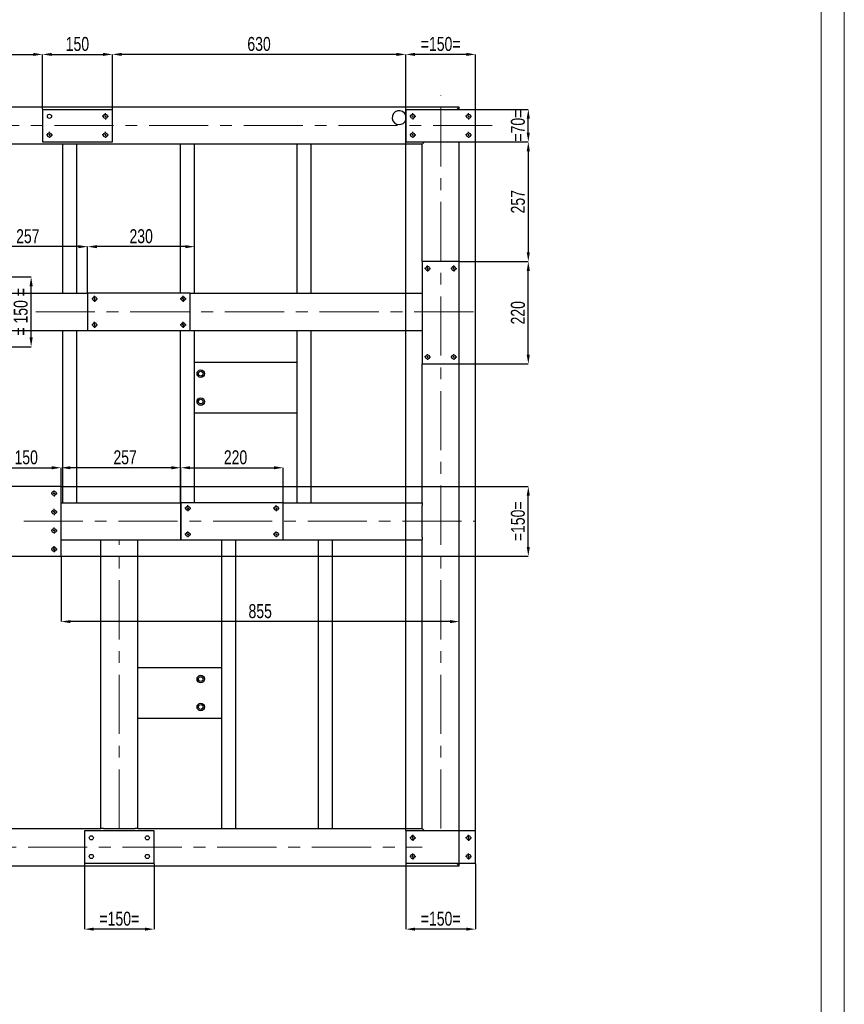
# Model space of a CAD drawing. Header units: millimetres. Extents: x 0 to 841, y 0 to 594.
# Tile 23 of 23: x 664 to 841, y 228 to 440. Entities that reach past the tile are written whole.
import ezdxf

# ---------------------------------------------------------------- set-up
doc = ezdxf.new("R2010")
doc.units = ezdxf.units.MM
doc.header["$PDSIZE"] = -1
doc.linetypes.add('CENTERX2', pattern=[20.32, 12.7, -2.54, 2.54, -2.54])
doc.layers.add('COTES', color=1, linetype='Continuous')
doc.layers.add('TRAIT-MIXTES', color=3, linetype='CENTERX2')
doc.layers.add('TRAIT-FORT', color=4, linetype='Continuous', lineweight=25)
doc.styles.add('SLDTEXTSTYLE0', font='TXT', dxfattribs={"width": 0.75})
doc.dimstyles.new('SLDDIMSTYLE2', dxfattribs={"dimtxt": 3, "dimasz": 2, "dimexe": 0, "dimexo": 0.0625, "dimgap": 0.75, "dimtad": 1, "dimdec": 0, "dimlfac": 10, "dimrnd": 1e-09, "dimzin": 12, "dimdsep": 46, "dimtxsty": 'SLDTEXTSTYLE0', "dimsah": 1, "dimcen": 0.09, "dimadec": 0, "dimazin": 3, "dimtfac": 1, "dimtdec": 0, "dimtofl": 0, "dimtmove": 0, "dimatfit": 3, "dimfxl": 1, "dimfrac": 2, "dimtolj": 1, "dimtzin": 12, "dimarcsym": 0})
doc.dimstyles.new('SLDDIMSTYLE3', dxfattribs={"dimtxt": 3, "dimasz": 2, "dimexe": 0, "dimexo": 0.0625, "dimgap": 0.75, "dimtad": 1, "dimdec": 0, "dimlfac": 10, "dimrnd": 1e-09, "dimzin": 12, "dimdsep": 46, "dimtxsty": 'SLDTEXTSTYLE0', "dimsah": 1, "dimcen": 0.09, "dimadec": 0, "dimazin": 3, "dimtfac": 1, "dimtdec": 0, "dimtmove": 0, "dimatfit": 0, "dimfxl": 1, "dimfrac": 2, "dimtolj": 1, "dimtzin": 12, "dimarcsym": 0})

# ---------------------------------------------------------------- blocks, each defined once
blk = doc.blocks.new('_D_43')
at = {"layer": 'COTES', "color": 0, "lineweight": -2, "transparency": 16777216}
for p, q in [((746.83, 265.78), (746.83, 432.52)), ((759.83, 432.52), (748.83, 432.52)), ((761.83, 265.78), (761.83, 432.52))]:
    blk.add_line(p, q, dxfattribs=at)
at = {"layer": 'COTES', "color": 0, "transparency": 16777216}
for points in [[(748.83, 432.86), (748.83, 432.19), (746.83, 432.52)], [(759.83, 432.86), (759.83, 432.19), (761.83, 432.52)]]:
    blk.add_solid(points, dxfattribs=at)
at = {"layer": 'Defpoints', "color": 0, "transparency": 16777216}
for p in [(746.83, 432.52), (746.83, 265.72), (761.83, 265.72)]:
    blk.add_point(p, dxfattribs=at)
at = {"layer": 'COTES', "color": 0, "transparency": 16777216, "insert": (754.33, 436.27), "char_height": 3, "attachment_point": 2, "style": 'SLDTEXTSTYLE0'}
blk.add_mtext('\\A1;=150=', dxfattribs=at)
blk = doc.blocks.new('_D_45')
at = {"layer": 'COTES', "color": 0, "lineweight": -2, "transparency": 16777216}
for p, q in [((746.83, 258.66), (746.83, 244.6)), ((761.83, 258.66), (761.83, 244.6)), ((759.83, 244.6), (748.83, 244.6))]:
    blk.add_line(p, q, dxfattribs=at)
at = {"layer": 'COTES', "color": 0, "transparency": 16777216}
for points in [[(748.83, 244.93), (748.83, 244.27), (746.83, 244.6)], [(759.83, 244.93), (759.83, 244.27), (761.83, 244.6)]]:
    blk.add_solid(points, dxfattribs=at)
at = {"layer": 'Defpoints', "color": 0, "transparency": 16777216}
for p in [(746.83, 258.72), (761.83, 258.72), (746.83, 244.6)]:
    blk.add_point(p, dxfattribs=at)
at = {"layer": 'COTES', "color": 0, "transparency": 16777216, "insert": (754.33, 248.35), "char_height": 3, "attachment_point": 2, "style": 'SLDTEXTSTYLE0'}
blk.add_mtext('\\A1;=150=', dxfattribs=at)
blk = doc.blocks.new('_D_46')
at = {"layer": 'COTES', "color": 0, "lineweight": -2, "transparency": 16777216}
for p, q in [((668.83, 420.78), (668.83, 432.52)), ((670.83, 432.52), (681.83, 432.52)), ((683.83, 420.78), (683.83, 432.52))]:
    blk.add_line(p, q, dxfattribs=at)
at = {"layer": 'COTES', "color": 0, "transparency": 16777216}
for points in [[(670.83, 432.86), (670.83, 432.19), (668.83, 432.52)], [(681.83, 432.86), (681.83, 432.19), (683.83, 432.52)]]:
    blk.add_solid(points, dxfattribs=at)
at = {"layer": 'Defpoints', "color": 0, "transparency": 16777216}
for p in [(683.83, 432.52), (668.83, 420.72), (683.83, 420.72)]:
    blk.add_point(p, dxfattribs=at)
at = {"layer": 'COTES', "color": 0, "transparency": 16777216, "insert": (676.33, 436.27), "char_height": 3, "attachment_point": 2, "style": 'SLDTEXTSTYLE0'}
blk.add_mtext('\\A1;150', dxfattribs=at)
blk = doc.blocks.new('_D_48')
at = {"layer": 'COTES', "color": 0, "lineweight": -2, "transparency": 16777216}
for p, q in [((698.53, 328.28), (698.53, 343.72)), ((700.53, 343.72), (718.53, 343.72)), ((720.53, 328.28), (720.53, 343.72))]:
    blk.add_line(p, q, dxfattribs=at)
at = {"layer": 'COTES', "color": 0, "transparency": 16777216}
for points in [[(700.53, 344.06), (700.53, 343.39), (698.53, 343.72)], [(718.53, 344.06), (718.53, 343.39), (720.53, 343.72)]]:
    blk.add_solid(points, dxfattribs=at)
at = {"layer": 'Defpoints', "color": 0, "transparency": 16777216}
for p in [(720.53, 343.72), (698.53, 328.22), (720.53, 328.22)]:
    blk.add_point(p, dxfattribs=at)
at = {"layer": 'COTES', "color": 0, "transparency": 16777216, "insert": (710.28, 347.47), "char_height": 3, "attachment_point": 2, "style": 'SLDTEXTSTYLE0'}
blk.add_mtext('\\A1;220', dxfattribs=at)
blk = doc.blocks.new('_D_49')
at = {"layer": 'COTES', "color": 0, "lineweight": -2, "transparency": 16777216}
for p, q in [((672.83, 339.78), (672.83, 343.72)), ((696.53, 343.72), (674.83, 343.72)), ((698.53, 336.28), (698.53, 343.72))]:
    blk.add_line(p, q, dxfattribs=at)
at = {"layer": 'COTES', "color": 0, "transparency": 16777216}
for points in [[(674.83, 344.06), (674.83, 343.39), (672.83, 343.72)], [(696.53, 344.06), (696.53, 343.39), (698.53, 343.72)]]:
    blk.add_solid(points, dxfattribs=at)
at = {"layer": 'Defpoints', "color": 0, "transparency": 16777216}
for p in [(672.83, 343.72), (672.83, 339.72), (698.53, 336.22)]:
    blk.add_point(p, dxfattribs=at)
at = {"layer": 'COTES', "color": 0, "transparency": 16777216, "insert": (686.57, 347.47), "char_height": 3, "attachment_point": 2, "style": 'SLDTEXTSTYLE0'}
blk.add_mtext('\\A1;257', dxfattribs=at)
blk = doc.blocks.new('_D_51')
at = {"layer": 'COTES', "color": 0, "lineweight": -2, "transparency": 16777216}
for p, q in [((678.53, 381.28), (678.53, 391.22)), ((699.5, 391.22), (680.53, 391.22)), ((701.5, 381.28), (701.5, 391.22))]:
    blk.add_line(p, q, dxfattribs=at)
at = {"layer": 'COTES', "color": 0, "transparency": 16777216}
for points in [[(680.53, 391.55), (680.53, 390.88), (678.53, 391.22)], [(699.5, 391.55), (699.5, 390.88), (701.5, 391.22)]]:
    blk.add_solid(points, dxfattribs=at)
at = {"layer": 'Defpoints', "color": 0, "transparency": 16777216}
for p in [(678.53, 391.22), (678.53, 381.22), (701.5, 381.22)]:
    blk.add_point(p, dxfattribs=at)
at = {"layer": 'COTES', "color": 0, "transparency": 16777216, "insert": (690.02, 394.97), "char_height": 3, "attachment_point": 2, "style": 'SLDTEXTSTYLE0'}
blk.add_mtext('\\A1;230', dxfattribs=at)
blk = doc.blocks.new('_D_54')
at = {"layer": 'COTES', "color": 0, "lineweight": -2, "transparency": 16777216}
for p, q in [((652.83, 384.78), (652.83, 391.22)), ((676.53, 391.22), (654.83, 391.22)), ((678.53, 381.28), (678.53, 391.22))]:
    blk.add_line(p, q, dxfattribs=at)
at = {"layer": 'COTES', "color": 0, "transparency": 16777216}
for points in [[(654.83, 391.55), (654.83, 390.88), (652.83, 391.22)], [(676.53, 391.55), (676.53, 390.88), (678.53, 391.22)]]:
    blk.add_solid(points, dxfattribs=at)
at = {"layer": 'Defpoints', "color": 0, "transparency": 16777216}
for p in [(652.83, 391.22), (652.83, 384.72), (678.53, 381.22)]:
    blk.add_point(p, dxfattribs=at)
at = {"layer": 'COTES', "color": 0, "transparency": 16777216, "insert": (665.68, 394.97), "char_height": 3, "attachment_point": 2, "style": 'SLDTEXTSTYLE0'}
blk.add_mtext('\\A1;257', dxfattribs=at)
blk = doc.blocks.new('_D_58')
at = {"layer": 'COTES', "color": 0, "lineweight": -2, "transparency": 16777216}
for p, q in [((672.89, 339.72), (773.15, 339.72)), ((773.15, 326.72), (773.15, 337.72)), ((672.89, 324.72), (773.15, 324.72))]:
    blk.add_line(p, q, dxfattribs=at)
at = {"layer": 'COTES', "color": 0, "transparency": 16777216}
for points in [[(772.81, 337.72), (773.48, 337.72), (773.15, 339.72)], [(772.81, 326.72), (773.48, 326.72), (773.15, 324.72)]]:
    blk.add_solid(points, dxfattribs=at)
at = {"layer": 'Defpoints', "color": 0, "transparency": 16777216}
for p in [(672.83, 339.72), (773.15, 339.72), (672.83, 324.72)]:
    blk.add_point(p, dxfattribs=at)
at = {"layer": 'COTES', "color": 0, "transparency": 16777216, "insert": (769.4, 332.22), "char_height": 3, "attachment_point": 2, "rotation": 90, "style": 'SLDTEXTSTYLE0'}
blk.add_mtext('\\A1;=150=', dxfattribs=at)
blk = doc.blocks.new('_D_59')
at = {"layer": 'COTES', "color": 0, "lineweight": -2, "transparency": 16777216}
for p, q in [((761.89, 413.72), (773.15, 413.72)), ((773.15, 411.72), (773.15, 390.02)), ((758.39, 388.02), (773.15, 388.02))]:
    blk.add_line(p, q, dxfattribs=at)
at = {"layer": 'COTES', "color": 0, "transparency": 16777216}
for points in [[(772.81, 411.72), (773.48, 411.72), (773.15, 413.72)], [(772.81, 390.02), (773.48, 390.02), (773.15, 388.02)]]:
    blk.add_solid(points, dxfattribs=at)
at = {"layer": 'Defpoints', "color": 0, "transparency": 16777216}
for p in [(761.83, 413.72), (758.33, 388.02), (773.15, 388.02)]:
    blk.add_point(p, dxfattribs=at)
at = {"layer": 'COTES', "color": 0, "transparency": 16777216, "insert": (769.4, 400.87), "char_height": 3, "attachment_point": 2, "rotation": 90, "style": 'SLDTEXTSTYLE0'}
blk.add_mtext('\\A1;257', dxfattribs=at)
blk = doc.blocks.new('_D_60')
at = {"layer": 'COTES', "color": 0, "lineweight": -2, "transparency": 16777216}
for p, q in [((758.39, 388.02), (773.15, 388.02)), ((773.15, 368.02), (773.15, 386.02)), ((758.39, 366.02), (773.15, 366.02))]:
    blk.add_line(p, q, dxfattribs=at)
at = {"layer": 'COTES', "color": 0, "transparency": 16777216}
for points in [[(772.81, 386.02), (773.48, 386.02), (773.15, 388.02)], [(772.81, 368.02), (773.48, 368.02), (773.15, 366.02)]]:
    blk.add_solid(points, dxfattribs=at)
at = {"layer": 'Defpoints', "color": 0, "transparency": 16777216}
for p in [(758.33, 388.02), (773.15, 388.02), (758.33, 366.02)]:
    blk.add_point(p, dxfattribs=at)
at = {"layer": 'COTES', "color": 0, "transparency": 16777216, "insert": (769.4, 377.02), "char_height": 3, "attachment_point": 2, "rotation": 90, "style": 'SLDTEXTSTYLE0'}
blk.add_mtext('\\A1;220', dxfattribs=at)
blk = doc.blocks.new('_D_61')
at = {"layer": 'COTES', "color": 0, "lineweight": -2, "transparency": 16777216}
for p, q in [((761.89, 420.72), (773.15, 420.72)), ((773.15, 415.72), (773.15, 418.72)), ((761.89, 413.72), (773.15, 413.72))]:
    blk.add_line(p, q, dxfattribs=at)
at = {"layer": 'COTES', "color": 0, "transparency": 16777216}
for points in [[(772.81, 418.72), (773.48, 418.72), (773.15, 420.72)], [(772.81, 415.72), (773.48, 415.72), (773.15, 413.72)]]:
    blk.add_solid(points, dxfattribs=at)
at = {"layer": 'Defpoints', "color": 0, "transparency": 16777216}
for p in [(761.83, 420.72), (773.15, 420.72), (761.83, 413.72)]:
    blk.add_point(p, dxfattribs=at)
at = {"layer": 'COTES', "color": 0, "transparency": 16777216, "insert": (769.4, 417.22), "char_height": 3, "attachment_point": 2, "rotation": 90, "style": 'SLDTEXTSTYLE0'}
blk.add_mtext('\\A1;=70=', dxfattribs=at)
blk = doc.blocks.new('_D_68')
at = {"layer": 'COTES', "color": 0, "lineweight": -2, "transparency": 16777216}
for p, q in [((683.83, 420.78), (683.83, 432.52)), ((744.83, 432.52), (685.83, 432.52)), ((746.83, 420.78), (746.83, 432.52))]:
    blk.add_line(p, q, dxfattribs=at)
at = {"layer": 'COTES', "color": 0, "transparency": 16777216}
for points in [[(685.83, 432.86), (685.83, 432.19), (683.83, 432.52)], [(744.83, 432.86), (744.83, 432.19), (746.83, 432.52)]]:
    blk.add_solid(points, dxfattribs=at)
at = {"layer": 'Defpoints', "color": 0, "transparency": 16777216}
for p in [(683.83, 432.52), (683.83, 420.72), (746.83, 420.72)]:
    blk.add_point(p, dxfattribs=at)
at = {"layer": 'COTES', "color": 0, "transparency": 16777216, "insert": (715.33, 436.27), "char_height": 3, "attachment_point": 2, "style": 'SLDTEXTSTYLE0'}
blk.add_mtext('\\A1;630', dxfattribs=at)
blk = doc.blocks.new('_D_69')
at = {"layer": 'COTES', "color": 0, "lineweight": -2, "transparency": 16777216}
for p, q in [((620.83, 420.78), (620.83, 432.52)), ((622.83, 432.52), (666.83, 432.52)), ((668.83, 420.78), (668.83, 432.52))]:
    blk.add_line(p, q, dxfattribs=at)
at = {"layer": 'COTES', "color": 0, "transparency": 16777216}
for points in [[(622.83, 432.86), (622.83, 432.19), (620.83, 432.52)], [(666.83, 432.86), (666.83, 432.19), (668.83, 432.52)]]:
    blk.add_solid(points, dxfattribs=at)
at = {"layer": 'Defpoints', "color": 0, "transparency": 16777216}
for p in [(668.83, 432.52), (620.83, 420.72), (668.83, 420.72)]:
    blk.add_point(p, dxfattribs=at)
at = {"layer": 'COTES', "color": 0, "transparency": 16777216, "insert": (644.83, 436.27), "char_height": 3, "attachment_point": 2, "style": 'SLDTEXTSTYLE0'}
blk.add_mtext('\\A1;480', dxfattribs=at)
blk = doc.blocks.new('_D_72')
at = {"layer": 'COTES', "color": 0, "lineweight": -2, "transparency": 16777216}
for p, q in [((677.83, 258.66), (677.83, 244.6)), ((692.83, 258.66), (692.83, 244.6)), ((690.83, 244.6), (679.83, 244.6))]:
    blk.add_line(p, q, dxfattribs=at)
at = {"layer": 'COTES', "color": 0, "transparency": 16777216}
for points in [[(679.83, 244.93), (679.83, 244.27), (677.83, 244.6)], [(690.83, 244.93), (690.83, 244.27), (692.83, 244.6)]]:
    blk.add_solid(points, dxfattribs=at)
at = {"layer": 'Defpoints', "color": 0, "transparency": 16777216}
for p in [(677.83, 258.72), (692.83, 258.72), (677.83, 244.6)]:
    blk.add_point(p, dxfattribs=at)
at = {"layer": 'COTES', "color": 0, "transparency": 16777216, "insert": (685.33, 248.35), "char_height": 3, "attachment_point": 2, "style": 'SLDTEXTSTYLE0'}
blk.add_mtext('\\A1;=150=', dxfattribs=at)
blk = doc.blocks.new('_D_74')
at = {"layer": 'COTES', "color": 0, "lineweight": -2, "transparency": 16777216}
for p, q in [((657.83, 324.78), (657.83, 343.72)), ((659.83, 343.72), (670.83, 343.72)), ((672.83, 324.78), (672.83, 343.72))]:
    blk.add_line(p, q, dxfattribs=at)
at = {"layer": 'COTES', "color": 0, "transparency": 16777216}
for points in [[(659.83, 344.06), (659.83, 343.39), (657.83, 343.72)], [(670.83, 344.06), (670.83, 343.39), (672.83, 343.72)]]:
    blk.add_solid(points, dxfattribs=at)
at = {"layer": 'Defpoints', "color": 0, "transparency": 16777216}
for p in [(672.83, 343.72), (657.83, 324.72), (672.83, 324.72)]:
    blk.add_point(p, dxfattribs=at)
at = {"layer": 'COTES', "color": 0, "transparency": 16777216, "insert": (665.33, 347.47), "char_height": 3, "attachment_point": 2, "style": 'SLDTEXTSTYLE0'}
blk.add_mtext('\\A1;150', dxfattribs=at)
blk = doc.blocks.new('_D_75')
at = {"layer": 'COTES', "color": 0, "lineweight": -2, "transparency": 16777216}
for p, q in [((672.83, 324.66), (672.83, 310.67)), ((756.33, 310.67), (674.83, 310.67)), ((758.33, 258.28), (758.33, 310.67))]:
    blk.add_line(p, q, dxfattribs=at)
at = {"layer": 'COTES', "color": 0, "transparency": 16777216}
for points in [[(674.83, 311), (674.83, 310.34), (672.83, 310.67)], [(756.33, 311), (756.33, 310.34), (758.33, 310.67)]]:
    blk.add_solid(points, dxfattribs=at)
at = {"layer": 'Defpoints', "color": 0, "transparency": 16777216}
for p in [(672.83, 324.72), (672.83, 310.67), (758.33, 258.22)]:
    blk.add_point(p, dxfattribs=at)
at = {"layer": 'COTES', "color": 0, "transparency": 16777216, "insert": (715.58, 314.42), "char_height": 3, "attachment_point": 2, "style": 'SLDTEXTSTYLE0'}
blk.add_mtext('\\A1;855', dxfattribs=at)
blk = doc.blocks.new('_D_76')
at = {"layer": 'COTES', "color": 0, "lineweight": -2, "transparency": 16777216}
for p, q in [((652.89, 384.72), (666.39, 384.72)), ((666.39, 371.72), (666.39, 382.72)), ((652.89, 369.72), (666.39, 369.72))]:
    blk.add_line(p, q, dxfattribs=at)
at = {"layer": 'COTES', "color": 0, "transparency": 16777216}
for points in [[(666.06, 382.72), (666.73, 382.72), (666.39, 384.72)], [(666.06, 371.72), (666.73, 371.72), (666.39, 369.72)]]:
    blk.add_solid(points, dxfattribs=at)
at = {"layer": 'Defpoints', "color": 0, "transparency": 16777216}
for p in [(652.83, 384.72), (666.39, 384.72), (652.83, 369.72)]:
    blk.add_point(p, dxfattribs=at)
at = {"layer": 'COTES', "color": 0, "transparency": 16777216, "insert": (662.64, 377.22), "char_height": 3, "attachment_point": 2, "rotation": 90, "style": 'SLDTEXTSTYLE0'}
blk.add_mtext('\\A1;= 150 =', dxfattribs=at)
blk = doc.blocks.new('SW_CENTERMARKSYMBOL_17')
at = {"layer": 'TRAIT-MIXTES', "color": 0}
for p, q in [((-0.4, 0), (-0.64, 0)), ((0, 0), (-0.2, 0)), ((0, 0.4), (0, 0.64)), ((0, 0), (0, 0.2)), ((0, 0), (0, -0.2)), ((0, 0), (0.2, 0)), ((0.4, 0), (0.64, 0)), ((0, -0.4), (0, -0.64))]:
    blk.add_line(p, q, dxfattribs=at)
blk = doc.blocks.new('SW_CENTERMARKSYMBOL_18')
at = {"layer": 'TRAIT-MIXTES', "color": 0}
for p, q in [((-0.4, 0), (-0.64, 0)), ((0, 0), (-0.2, 0)), ((0, 0.4), (0, 0.64)), ((0, 0), (0, 0.2)), ((0, 0), (0, -0.2)), ((0, 0), (0.2, 0)), ((0.4, 0), (0.64, 0)), ((0, -0.4), (0, -0.64))]:
    blk.add_line(p, q, dxfattribs=at)
blk = doc.blocks.new('SW_CENTERMARKSYMBOL_19')
at = {"layer": 'TRAIT-MIXTES', "color": 0}
for p, q in [((-0.4, 0), (-0.64, 0)), ((0, 0), (-0.2, 0)), ((0, 0.4), (0, 0.64)), ((0, 0), (0, 0.2)), ((0, 0), (0, -0.2)), ((0, 0), (0.2, 0)), ((0.4, 0), (0.64, 0)), ((0, -0.4), (0, -0.64))]:
    blk.add_line(p, q, dxfattribs=at)
blk = doc.blocks.new('SW_CENTERMARKSYMBOL_20')
at = {"layer": 'TRAIT-MIXTES', "color": 0}
for p, q in [((-0.4, 0), (-0.64, 0)), ((0, 0), (-0.2, 0)), ((0, 0.4), (0, 0.64)), ((0, 0), (0, 0.2)), ((0, 0), (0, -0.2)), ((0, 0), (0.2, 0)), ((0.4, 0), (0.64, 0)), ((0, -0.4), (0, -0.64))]:
    blk.add_line(p, q, dxfattribs=at)
blk = doc.blocks.new('SW_CENTERMARKSYMBOL_23')
at = {"layer": 'TRAIT-MIXTES', "color": 0}
for p, q in [((-0.4, 0), (-0.65, 0)), ((0, 0), (-0.2, 0)), ((0, 0.4), (0, 0.65)), ((0, 0), (0, 0.2)), ((0, 0), (0, -0.2)), ((0, 0), (0.2, 0)), ((0.4, 0), (0.65, 0)), ((0, -0.4), (0, -0.65))]:
    blk.add_line(p, q, dxfattribs=at)
blk = doc.blocks.new('SW_CENTERMARKSYMBOL_24')
at = {"layer": 'TRAIT-MIXTES', "color": 0}
for p, q in [((-0.4, 0), (-0.65, 0)), ((0, 0), (-0.2, 0)), ((0, 0.4), (0, 0.65)), ((0, 0), (0, 0.2)), ((0, 0), (0, -0.2)), ((0, 0), (0.2, 0)), ((0.4, 0), (0.65, 0)), ((0, -0.4), (0, -0.65))]:
    blk.add_line(p, q, dxfattribs=at)
blk = doc.blocks.new('SW_CENTERMARKSYMBOL_25')
at = {"layer": 'TRAIT-MIXTES', "color": 0}
for p, q in [((-0.4, 0), (-0.65, 0)), ((0, 0), (-0.2, 0)), ((0, 0.4), (0, 0.65)), ((0, 0), (0, 0.2)), ((0, 0), (0, -0.2)), ((0, 0), (0.2, 0)), ((0.4, 0), (0.65, 0)), ((0, -0.4), (0, -0.65))]:
    blk.add_line(p, q, dxfattribs=at)
blk = doc.blocks.new('SW_CENTERMARKSYMBOL_29')
at = {"layer": 'TRAIT-MIXTES', "color": 0}
for p, q in [((-0.4, 0), (-0.65, 0)), ((0, 0), (-0.2, 0)), ((0, 0.4), (0, 0.65)), ((0, 0), (0, 0.2)), ((0, 0), (0, -0.2)), ((0, 0), (0.2, 0)), ((0.4, 0), (0.65, 0)), ((0, -0.4), (0, -0.65))]:
    blk.add_line(p, q, dxfattribs=at)
blk = doc.blocks.new('SW_CENTERMARKSYMBOL_41')
at = {"layer": 'TRAIT-MIXTES', "color": 0}
for p, q in [((-0.4, 0), (-0.65, 0)), ((0, 0), (-0.2, 0)), ((0, 0.4), (0, 0.65)), ((0, 0), (0, 0.2)), ((0, 0), (0, -0.2)), ((0, 0), (0.2, 0)), ((0.4, 0), (0.65, 0)), ((0, -0.4), (0, -0.65))]:
    blk.add_line(p, q, dxfattribs=at)
blk = doc.blocks.new('SW_CENTERMARKSYMBOL_42')
at = {"layer": 'TRAIT-MIXTES', "color": 0}
for p, q in [((-0.4, 0), (-0.65, 0)), ((0, 0), (-0.2, 0)), ((0, 0.4), (0, 0.65)), ((0, 0), (0, 0.2)), ((0, 0), (0, -0.2)), ((0, 0), (0.2, 0)), ((0.4, 0), (0.65, 0)), ((0, -0.4), (0, -0.65))]:
    blk.add_line(p, q, dxfattribs=at)
blk = doc.blocks.new('SW_CENTERMARKSYMBOL_43')
at = {"layer": 'TRAIT-MIXTES', "color": 0}
for p, q in [((-0.4, 0), (-0.65, 0)), ((0, 0), (-0.2, 0)), ((0, 0.4), (0, 0.65)), ((0, 0), (0, 0.2)), ((0, 0), (0, -0.2)), ((0, 0), (0.2, 0)), ((0.4, 0), (0.65, 0)), ((0, -0.4), (0, -0.65))]:
    blk.add_line(p, q, dxfattribs=at)
blk = doc.blocks.new('SW_CENTERMARKSYMBOL_44')
at = {"layer": 'TRAIT-MIXTES', "color": 0}
for p, q in [((-0.4, 0), (-0.65, 0)), ((0, 0), (-0.2, 0)), ((0, 0.4), (0, 0.65)), ((0, 0), (0, 0.2)), ((0, 0), (0, -0.2)), ((0, 0), (0.2, 0)), ((0.4, 0), (0.65, 0)), ((0, -0.4), (0, -0.65))]:
    blk.add_line(p, q, dxfattribs=at)
blk = doc.blocks.new('SW_CENTERMARKSYMBOL_45')
at = {"layer": 'TRAIT-MIXTES', "color": 0}
for p, q in [((-0.4, 0), (-0.64, 0)), ((0, 0), (-0.2, 0)), ((0, 0.4), (0, 0.64)), ((0, 0), (0, 0.2)), ((0, 0), (0, -0.2)), ((0, 0), (0.2, 0)), ((0.4, 0), (0.64, 0)), ((0, -0.4), (0, -0.64))]:
    blk.add_line(p, q, dxfattribs=at)
blk = doc.blocks.new('SW_CENTERMARKSYMBOL_46')
at = {"layer": 'TRAIT-MIXTES', "color": 0}
for p, q in [((-0.4, 0), (-0.64, 0)), ((0, 0), (-0.2, 0)), ((0, 0.4), (0, 0.64)), ((0, 0), (0, 0.2)), ((0, 0), (0, -0.2)), ((0, 0), (0.2, 0)), ((0.4, 0), (0.64, 0)), ((0, -0.4), (0, -0.64))]:
    blk.add_line(p, q, dxfattribs=at)
blk = doc.blocks.new('SW_CENTERMARKSYMBOL_47')
at = {"layer": 'TRAIT-MIXTES', "color": 0}
for p, q in [((-0.4, 0), (-0.64, 0)), ((0, 0), (-0.2, 0)), ((0, 0.4), (0, 0.64)), ((0, 0), (0, 0.2)), ((0, 0), (0, -0.2)), ((0, 0), (0.2, 0)), ((0.4, 0), (0.64, 0)), ((0, -0.4), (0, -0.64))]:
    blk.add_line(p, q, dxfattribs=at)
blk = doc.blocks.new('SW_CENTERMARKSYMBOL_48')
at = {"layer": 'TRAIT-MIXTES', "color": 0}
for p, q in [((-0.4, 0), (-0.64, 0)), ((0, 0), (-0.2, 0)), ((0, 0.4), (0, 0.64)), ((0, 0), (0, 0.2)), ((0, 0), (0, -0.2)), ((0, 0), (0.2, 0)), ((0.4, 0), (0.64, 0)), ((0, -0.4), (0, -0.64))]:
    blk.add_line(p, q, dxfattribs=at)
blk = doc.blocks.new('SW_CENTERMARKSYMBOL_57')
at = {"layer": 'TRAIT-MIXTES', "color": 0}
for p, q in [((-0.4, 0), (-0.65, 0)), ((0, 0), (-0.2, 0)), ((0, 0.4), (0, 0.65)), ((0, 0), (0, 0.2)), ((0, 0), (0, -0.2)), ((0, 0), (0.2, 0)), ((0.4, 0), (0.65, 0)), ((0, -0.4), (0, -0.65))]:
    blk.add_line(p, q, dxfattribs=at)
blk = doc.blocks.new('SW_CENTERMARKSYMBOL_58')
at = {"layer": 'TRAIT-MIXTES', "color": 0}
for p, q in [((-0.4, 0), (-0.65, 0)), ((0, 0), (-0.2, 0)), ((0, 0.4), (0, 0.65)), ((0, 0), (0, 0.2)), ((0, 0), (0, -0.2)), ((0, 0), (0.2, 0)), ((0.4, 0), (0.65, 0)), ((0, -0.4), (0, -0.65))]:
    blk.add_line(p, q, dxfattribs=at)
blk = doc.blocks.new('SW_CENTERMARKSYMBOL_59')
at = {"layer": 'TRAIT-MIXTES', "color": 0}
for p, q in [((-0.4, 0), (-0.65, 0)), ((0, 0), (-0.2, 0)), ((0, 0.4), (0, 0.65)), ((0, 0), (0, 0.2)), ((0, 0), (0, -0.2)), ((0, 0), (0.2, 0)), ((0.4, 0), (0.65, 0)), ((0, -0.4), (0, -0.65))]:
    blk.add_line(p, q, dxfattribs=at)
blk = doc.blocks.new('SW_CENTERMARKSYMBOL_60')
at = {"layer": 'TRAIT-MIXTES', "color": 0}
for p, q in [((-0.4, 0), (-0.65, 0)), ((0, 0), (-0.2, 0)), ((0, 0.4), (0, 0.65)), ((0, 0), (0, 0.2)), ((0, 0), (0, -0.2)), ((0, 0), (0.2, 0)), ((0.4, 0), (0.65, 0)), ((0, -0.4), (0, -0.65))]:
    blk.add_line(p, q, dxfattribs=at)
blk = doc.blocks.new('SW_CENTERMARKSYMBOL_65')
at = {"layer": 'TRAIT-MIXTES', "color": 0}
for p, q in [((-0.4, 0), (-0.65, 0)), ((0, 0), (-0.2, 0)), ((0, 0.4), (0, 0.65)), ((0, 0), (0, 0.2)), ((0, 0), (0, -0.2)), ((0, 0), (0.2, 0)), ((0.4, 0), (0.65, 0)), ((0, -0.4), (0, -0.65))]:
    blk.add_line(p, q, dxfattribs=at)
blk = doc.blocks.new('SW_CENTERMARKSYMBOL_66')
at = {"layer": 'TRAIT-MIXTES', "color": 0}
for p, q in [((-0.4, 0), (-0.65, 0)), ((0, 0), (-0.2, 0)), ((0, 0.4), (0, 0.65)), ((0, 0), (0, 0.2)), ((0, 0), (0, -0.2)), ((0, 0), (0.2, 0)), ((0.4, 0), (0.65, 0)), ((0, -0.4), (0, -0.65))]:
    blk.add_line(p, q, dxfattribs=at)
blk = doc.blocks.new('SW_CENTERMARKSYMBOL_67')
at = {"layer": 'TRAIT-MIXTES', "color": 0}
for p, q in [((-0.4, 0), (-0.65, 0)), ((0, 0), (-0.2, 0)), ((0, 0.4), (0, 0.65)), ((0, 0), (0, 0.2)), ((0, 0), (0, -0.2)), ((0, 0), (0.2, 0)), ((0.4, 0), (0.65, 0)), ((0, -0.4), (0, -0.65))]:
    blk.add_line(p, q, dxfattribs=at)
blk = doc.blocks.new('SW_CENTERMARKSYMBOL_68')
at = {"layer": 'TRAIT-MIXTES', "color": 0}
for p, q in [((-0.4, 0), (-0.64, 0)), ((0, 0), (-0.2, 0)), ((0, 0.4), (0, 0.64)), ((0, 0), (0, 0.2)), ((0, 0), (0, -0.2)), ((0, 0), (0.2, 0)), ((0.4, 0), (0.64, 0)), ((0, -0.4), (0, -0.64))]:
    blk.add_line(p, q, dxfattribs=at)
blk = doc.blocks.new('SW_CENTERMARKSYMBOL_69')
at = {"layer": 'TRAIT-MIXTES', "color": 0}
for p, q in [((-0.4, 0), (-0.64, 0)), ((0, 0), (-0.2, 0)), ((0, 0.4), (0, 0.64)), ((0, 0), (0, 0.2)), ((0, 0), (0, -0.2)), ((0, 0), (0.2, 0)), ((0.4, 0), (0.64, 0)), ((0, -0.4), (0, -0.64))]:
    blk.add_line(p, q, dxfattribs=at)
blk = doc.blocks.new('SW_CENTERMARKSYMBOL_70')
at = {"layer": 'TRAIT-MIXTES', "color": 0}
for p, q in [((-0.4, 0), (-0.64, 0)), ((0, 0), (-0.2, 0)), ((0, 0.4), (0, 0.64)), ((0, 0), (0, 0.2)), ((0, 0), (0, -0.2)), ((0, 0), (0.2, 0)), ((0.4, 0), (0.64, 0)), ((0, -0.4), (0, -0.64))]:
    blk.add_line(p, q, dxfattribs=at)
blk = doc.blocks.new('SW_CENTERMARKSYMBOL_71')
at = {"layer": 'TRAIT-MIXTES', "color": 0}
for p, q in [((-0.4, 0), (-0.64, 0)), ((0, 0), (-0.2, 0)), ((0, 0.4), (0, 0.64)), ((0, 0), (0, 0.2)), ((0, 0), (0, -0.2)), ((0, 0), (0.2, 0)), ((0.4, 0), (0.64, 0)), ((0, -0.4), (0, -0.64))]:
    blk.add_line(p, q, dxfattribs=at)

msp = doc.modelspace()

# ---------------------------------------------------------------- linework, layer by layer
at = {"lineweight": 18}
for p, q in [((841, 594), (841, 0)), ((836, 589), (836, 5))]:
    msp.add_line(p, q, dxfattribs=at)
at = {"layer": 'TRAIT-FORT', "lineweight": 25}
for p, q in [((758.33, 421.22), (526.33, 421.22)), ((757.83, 420.72), (758.33, 421.22)), ((758.33, 421.22), (757.83, 420.72)), ((758.33, 420.72), (758.33, 421.22)), ((668.83, 420.72), (683.83, 420.72)), ((668.83, 420.72), (668.83, 413.72)), ((683.83, 413.72), (683.83, 420.72)), ((746.83, 420.72), (761.83, 420.72)), ((746.83, 420.72), (746.83, 413.72)), ((761.83, 413.72), (761.83, 420.72)), ((750.33, 413.22), (534.33, 413.22)), ((668.83, 413.72), (683.83, 413.72)), ((673.17, 381.22), (673.17, 413.22)), ((676.17, 381.22), (676.17, 413.22)), ((698.5, 381.22), (698.5, 413.22)), ((701.5, 381.22), (701.5, 413.22)), ((723.5, 381.22), (723.5, 413.22)), ((726.5, 381.22), (726.5, 413.22)), ((746.83, 413.72), (761.83, 413.72)), ((750.33, 413.22), (750.83, 413.72)), ((750.83, 413.72), (750.33, 413.22)), ((750.33, 388.02), (750.33, 413.22)), ((758.33, 388.02), (758.33, 413.72)), ((758.33, 388.02), (750.33, 388.02)), ((750.33, 388.02), (750.33, 366.02)), ((758.33, 366.02), (758.33, 388.02)), ((652.83, 381.22), (678.53, 381.22)), ((700.53, 381.22), (678.53, 381.22)), ((678.53, 381.22), (678.53, 373.22)), ((700.53, 373.22), (700.53, 381.22)), ((700.53, 381.22), (750.33, 381.22)), ((652.83, 373.22), (678.53, 373.22)), ((673.17, 336.22), (673.17, 373.22)), ((676.17, 336.22), (676.17, 373.22)), ((678.53, 373.22), (700.53, 373.22)), ((698.5, 336.22), (698.5, 373.22)), ((700.53, 373.22), (750.33, 373.22)), ((701.5, 336.22), (701.5, 373.22)), ((723.5, 336.22), (723.5, 373.22)), ((726.5, 336.22), (726.5, 373.22)), ((701.5, 366.42), (723.5, 366.42)), ((750.33, 366.02), (758.33, 366.02)), ((750.33, 336.22), (750.33, 366.02)), ((758.33, 265.72), (758.33, 366.02)), ((723.5, 355.42), (701.5, 355.42)), ((672.83, 339.72), (657.83, 339.72)), ((672.83, 324.72), (672.83, 339.72)), ((672.83, 336.22), (698.53, 336.22)), ((698.53, 336.22), (698.53, 328.22)), ((720.53, 336.22), (698.53, 336.22)), ((720.53, 328.22), (720.53, 336.22)), ((720.53, 336.22), (750.33, 336.22)), ((750.33, 336.22), (750.33, 335.62)), ((750.33, 328.82), (750.33, 335.62)), ((672.83, 328.22), (681.33, 328.22)), ((681.33, 266.22), (681.33, 328.22)), ((681.33, 328.22), (681.93, 328.22)), ((681.93, 328.22), (688.73, 328.22)), ((688.73, 328.22), (689.33, 328.22)), ((689.33, 328.22), (698.53, 328.22)), ((689.33, 266.22), (689.33, 328.22)), ((698.53, 328.22), (720.53, 328.22)), ((707.33, 266.22), (707.33, 328.22)), ((710.33, 266.22), (710.33, 328.22)), ((720.53, 328.22), (750.33, 328.22)), ((728.08, 266.22), (728.08, 328.22)), ((731.08, 266.22), (731.08, 328.22)), ((750.33, 328.82), (750.33, 328.22)), ((750.33, 266.22), (750.33, 328.22)), ((657.83, 324.72), (672.83, 324.72)), ((689.33, 300.82), (707.33, 300.82)), ((707.33, 289.82), (689.33, 289.82)), ((599.33, 266.22), (681.33, 266.22)), ((677.83, 265.72), (677.83, 258.72)), ((692.83, 265.72), (677.83, 265.72)), ((681.93, 266.22), (681.33, 266.22)), ((681.93, 266.22), (688.73, 266.22)), ((689.33, 266.22), (688.73, 266.22)), ((689.33, 266.22), (750.33, 266.22)), ((692.83, 258.72), (692.83, 265.72)), ((761.83, 265.72), (746.83, 265.72)), ((746.83, 265.72), (746.83, 258.72)), ((750.83, 265.72), (750.33, 266.22)), ((750.33, 266.22), (750.83, 265.72)), ((761.83, 258.72), (761.83, 265.72)), ((526.33, 258.22), (758.33, 258.22)), ((692.83, 258.72), (677.83, 258.72)), ((761.83, 258.72), (746.83, 258.72)), ((758.33, 258.22), (757.83, 258.72)), ((757.83, 258.72), (758.33, 258.22)), ((758.33, 258.22), (758.33, 258.72))]:
    msp.add_line(p, q, dxfattribs=at)
for centre, radius in [((670.33, 419.22), 0.45), ((682.33, 419.22), 0.45), ((748.33, 419.22), 0.45), ((760.33, 419.22), 0.45), ((670.33, 415.22), 0.45), ((682.33, 415.22), 0.45), ((748.33, 415.22), 0.45), ((760.33, 415.22), 0.45), ((751.53, 386.52), 0.44), ((757.13, 386.52), 0.44), ((680.03, 380.02), 0.44), ((699.03, 380.02), 0.44), ((680.03, 374.42), 0.44), ((699.03, 374.42), 0.44), ((751.53, 367.52), 0.44), ((757.13, 367.52), 0.44), ((702.81, 363.93), 0.8), ((702.81, 363.93), 0.51), ((702.81, 357.93), 0.8), ((702.81, 357.93), 0.51), ((671.33, 338.22), 0.45), ((671.33, 334.22), 0.45), ((700.03, 335.02), 0.44), ((719.03, 335.02), 0.44), ((671.33, 330.22), 0.45), ((700.03, 329.42), 0.44), ((719.03, 329.42), 0.44), ((671.33, 326.22), 0.45), ((702.81, 298.33), 0.8), ((702.81, 298.33), 0.51), ((702.81, 292.33), 0.8), ((702.81, 292.33), 0.51), ((679.33, 264.22), 0.45), ((691.33, 264.22), 0.45), ((748.33, 264.22), 0.45), ((760.33, 264.22), 0.45), ((679.33, 260.22), 0.45), ((691.33, 260.22), 0.45), ((748.33, 260.22), 0.45), ((760.33, 260.22), 0.45)]:
    msp.add_circle(centre, radius, dxfattribs=at)
for start, end in [(19.0187, 270), (270, 340.9813)]:
    msp.add_arc((745.41, 418.93), 1.5, start, end, dxfattribs=at)
at = {"layer": 'TRAIT-MIXTES', "lineweight": 18}
for p, q in [((754.33, 266.22), (754.33, 423.79)), ((765.39, 417.22), (520.39, 417.22)), ((667.37, 377.22), (761.74, 377.22)), ((664.82, 332.22), (761.74, 332.22)), ((685.33, 266.22), (685.33, 328.22)), ((523.48, 262.22), (750.33, 262.22))]:
    msp.add_line(p, q, dxfattribs=at)

# ---------------------------------------------------------------- block references
at = {"layer": 'TRAIT-MIXTES'}
for name, p in [('SW_CENTERMARKSYMBOL_66', (682.33, 419.22)), ('SW_CENTERMARKSYMBOL_44', (748.33, 419.22)), ('SW_CENTERMARKSYMBOL_42', (760.33, 419.22)), ('SW_CENTERMARKSYMBOL_67', (670.33, 415.22)), ('SW_CENTERMARKSYMBOL_65', (682.33, 415.22)), ('SW_CENTERMARKSYMBOL_43', (748.33, 415.22)), ('SW_CENTERMARKSYMBOL_41', (760.33, 415.22)), ('SW_CENTERMARKSYMBOL_71', (751.53, 386.52)), ('SW_CENTERMARKSYMBOL_70', (757.13, 386.52)), ('SW_CENTERMARKSYMBOL_20', (680.03, 380.02)), ('SW_CENTERMARKSYMBOL_18', (699.03, 380.02)), ('SW_CENTERMARKSYMBOL_19', (680.03, 374.42)), ('SW_CENTERMARKSYMBOL_17', (699.03, 374.42)), ('SW_CENTERMARKSYMBOL_69', (751.53, 367.52)), ('SW_CENTERMARKSYMBOL_68', (757.13, 367.52)), ('SW_CENTERMARKSYMBOL_29', (671.33, 338.22)), ('SW_CENTERMARKSYMBOL_23', (671.33, 334.22)), ('SW_CENTERMARKSYMBOL_48', (700.03, 335.02)), ('SW_CENTERMARKSYMBOL_46', (719.03, 335.02)), ('SW_CENTERMARKSYMBOL_25', (671.33, 330.22)), ('SW_CENTERMARKSYMBOL_47', (700.03, 329.42)), ('SW_CENTERMARKSYMBOL_45', (719.03, 329.42)), ('SW_CENTERMARKSYMBOL_24', (671.33, 326.22)), ('SW_CENTERMARKSYMBOL_60', (748.33, 264.22)), ('SW_CENTERMARKSYMBOL_59', (760.33, 264.22)), ('SW_CENTERMARKSYMBOL_58', (748.33, 260.22)), ('SW_CENTERMARKSYMBOL_57', (760.33, 260.22))]:
    msp.add_blockref(name, p, dxfattribs=at)

# ---------------------------------------------------------------- dimensions: what is measured, and where the dimension line sits
at = {"layer": 'COTES'}
for base, p1, p2, picture, middle in [((668.83, 432.52), (620.83, 420.72), (668.83, 420.72), '_D_69', (644.83, 432.52)), ((683.83, 432.52), (668.83, 420.72), (683.83, 420.72), '_D_46', (676.33, 432.52)), ((683.83, 432.52), (746.83, 420.72), (683.83, 420.72), '_D_68', (715.33, 432.52)), ((652.83, 391.22), (678.53, 381.22), (652.83, 384.72), '_D_54', (665.68, 391.22)), ((678.53, 391.22), (701.5, 381.22), (678.53, 381.22), '_D_51', (690.02, 391.22)), ((672.83, 343.72), (657.83, 324.72), (672.83, 324.72), '_D_74', (665.33, 343.72)), ((672.83, 343.72), (698.53, 336.22), (672.83, 339.72), '_D_49', (686.57, 343.72)), ((720.53, 343.72), (698.53, 328.22), (720.53, 328.22), '_D_48', (710.28, 343.72)), ((672.83, 310.67), (758.33, 258.22), (672.83, 324.72), '_D_75', (715.58, 310.67))]:
    dim = msp.add_linear_dim(base=base, p1=p1, p2=p2, dimstyle='SLDDIMSTYLE2', dxfattribs=at)
    dim.commit()
    dim.dimension.update_dxf_attribs({"geometry": picture, "text_midpoint": middle, "dimtype": 160})
for base, p1, p2, picture, middle in [((746.83, 432.52), (761.83, 265.72), (746.83, 265.72), '_D_43', (754.33, 432.52)), ((677.83, 244.6), (692.83, 258.72), (677.83, 258.72), '_D_72', (685.33, 244.6)), ((746.83, 244.6), (761.83, 258.72), (746.83, 258.72), '_D_45', (754.33, 244.6))]:
    dim = msp.add_linear_dim(base=base, p1=p1, p2=p2, text='=<>=', dimstyle='SLDDIMSTYLE2', dxfattribs=at)
    dim.commit()
    dim.dimension.update_dxf_attribs({"geometry": picture, "text_midpoint": middle, "dimtype": 160})
for base, p1, p2, text, dimstyle, picture, middle in [((773.15, 420.72), (761.83, 413.72), (761.83, 420.72), '=<>=', 'SLDDIMSTYLE3', '_D_61', (773.15, 417.22)), ((666.39, 384.72), (652.83, 369.72), (652.83, 384.72), '= <> =', 'SLDDIMSTYLE3', '_D_76', (666.39, 377.22)), ((773.15, 339.72), (672.83, 324.72), (672.83, 339.72), '=<>=', 'SLDDIMSTYLE2', '_D_58', (773.15, 332.22))]:
    dim = msp.add_linear_dim(base=base, p1=p1, p2=p2, angle=90, text=text, dimstyle=dimstyle, dxfattribs=at)
    dim.commit()
    dim.dimension.update_dxf_attribs({"geometry": picture, "text_midpoint": middle, "dimtype": 160})
for p1, picture, middle in [((761.83, 413.72), '_D_59', (773.15, 400.87)), ((758.33, 366.02), '_D_60', (773.15, 377.02))]:
    dim = msp.add_linear_dim(base=(773.15, 388.02), p1=p1, p2=(758.33, 388.02), angle=90, dimstyle='SLDDIMSTYLE2', dxfattribs=at)
    dim.commit()
    dim.dimension.update_dxf_attribs({"geometry": picture, "text_midpoint": middle, "dimtype": 160})

doc.saveas('drawing.dxf')
